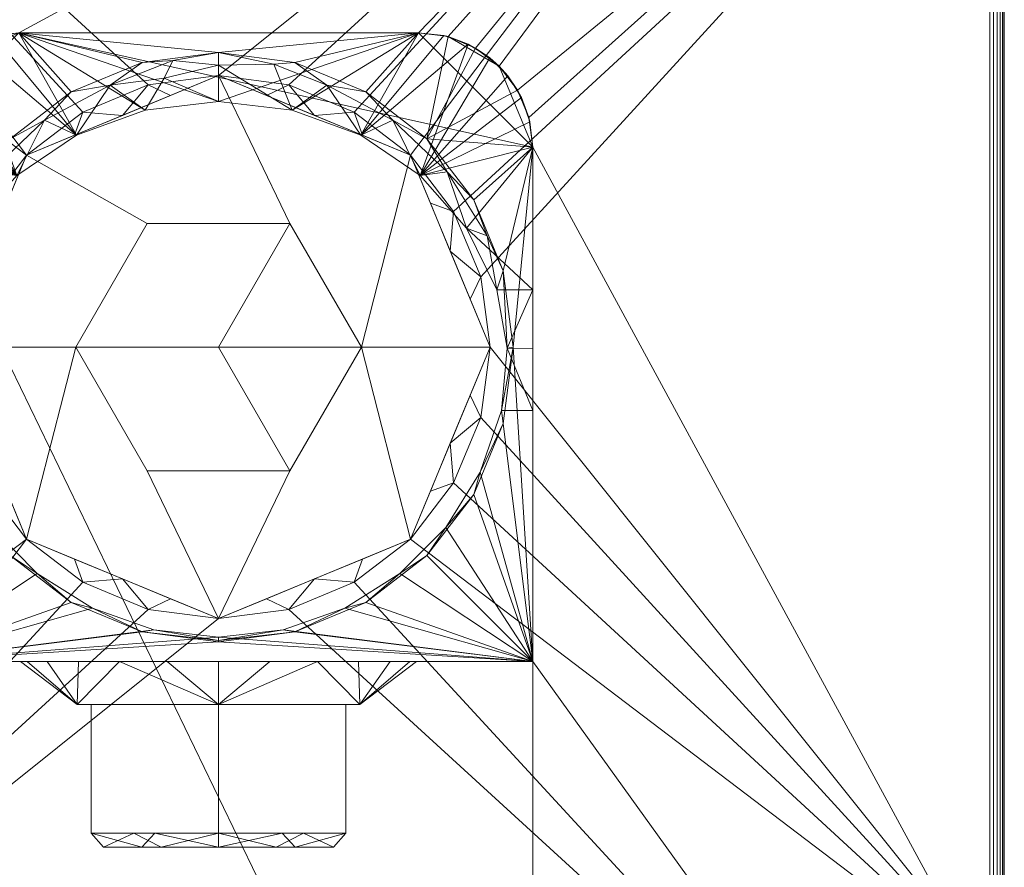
# Model space of a CAD drawing. Header units: millimetres. Extents: x -55 to 55, y -85 to 55.
# Tile 3 of 4: x -14 to 55, y -36 to 23. Entities that reach past the tile are written whole.
import ezdxf

# ---------------------------------------------------------------- set-up
doc = ezdxf.new("R2010")
doc.units = ezdxf.units.MM
doc.layers.add('M-520-M_DRAINAGE_FW', color=2, linetype='Continuous', lineweight=30)

# ---------------------------------------------------------------- blocks, each defined once
blk = doc.blocks.new('FFAS1326-7T1500BT0 - Acacia Evolution Exposed Shower Mono-3529-3D View 1')
at = {"layer": 'M-520-M_DRAINAGE_FW', "lineweight": 9}
mesh = blk.add_polyface(dxfattribs=at)
corners = [(45, 55), (52.071, 52.071), (55, 45), (55, -45), (52.071, -52.071), (45, -55), (-45, -55), (-52.071, -52.071), (-55, -45), (-55, 45), (-52.071, 52.071), (-45, 55), (19, 0), (18.353, 4.918), (16.454, 9.5), (13.435, 13.435), (9.5, 16.454), (4.918, 18.353), (0, 19), (-4.918, 18.353), (-9.5, 16.454), (-13.435, 13.435), (-16.454, 9.5), (-18.353, 4.918), (-19, 0), (-18.353, -4.918), (-16.454, -9.5), (-13.435, -13.435), (-9.5, -16.454), (-4.918, -18.353), (0, -19), (4.918, -18.353), (9.5, -16.454), (13.435, -13.435), (16.454, -9.5), (18.353, -4.918)]
mesh.append_faces([[corners[k] for k in face] for face in [(5, 3, 4)]], dxfattribs={"vtx0": -1})
mesh.append_faces([[corners[k] for k in face] for face in [(8, 27, 6, 7), (16, 0, 15), (32, 5, 31)]], dxfattribs={"vtx0": -1, "vtx1": -1})
mesh.append_faces([[corners[k] for k in face] for face in [(9, 23, 24, 8), (8, 24, 25), (6, 29, 30), (3, 33, 34)]], dxfattribs={"vtx0": -1, "vtx2": -1})
mesh.append_faces([[corners[k] for k in face] for face in [(2, 14, 15, 0), (5, 32, 33, 3)]], dxfattribs={"vtx0": -1, "vtx2": -1, "vtx3": -1})
mesh.append_faces([[corners[k] for k in face] for face in [(22, 23, 9), (21, 22, 9), (20, 21, 11), (19, 20, 11), (25, 26, 8), (28, 29, 6), (27, 28, 6), (26, 27, 8), (16, 17, 0), (13, 14, 2), (17, 18, 0), (34, 35, 3), (35, 12, 3)]], dxfattribs={"vtx1": -1, "vtx2": -1})
mesh.append_faces([[corners[k] for k in face] for face in [(18, 19, 11, 0), (12, 13, 2, 3), (30, 31, 5, 6)]], dxfattribs={"vtx1": -1, "vtx3": -1})
mesh.append_faces([[corners[k] for k in face] for face in [(0, 1, 2)]], dxfattribs={"vtx2": -1})
mesh.append_faces([[corners[k] for k in face] for face in [(9, 10, 11, 21)]], dxfattribs={"vtx2": -1, "vtx3": -1})
mesh = blk.add_polyface(dxfattribs=at)
corners = [(53.983, 45, 7), (51.352, 51.352, 7), (45, 53.983, 7), (-45, 53.983, 7), (-51.352, 51.352, 7), (-53.983, 45, 7), (-53.983, -45, 7), (-51.352, -51.352, 7), (-45, -53.983, 7), (45, -53.983, 7), (51.352, -51.352, 7), (53.983, -45, 7), (-13.978, 22, 7), (13.987, 22, 7), (16.061, 21.727, 7), (17.994, 20.927, 7), (19.653, 19.653, 7), (20.927, 17.994, 7), (21.727, 16.061, 7), (22, 13.987, 7), (22, -22, 7), (-22, -22, 7), (-22, 13.978, 7), (-21.727, 16.054, 7), (-20.925, 17.989, 7), (-19.65, 19.65, 7), (-17.989, 20.925, 7), (-16.054, 21.727, 7)]
mesh.append_faces([[corners[k] for k in face] for face in [(16, 2, 15), (13, 2, 12)]], dxfattribs={"vtx0": -1, "vtx1": -1})
mesh.append_faces([[corners[k] for k in face] for face in [(0, 2, 16, 17)]], dxfattribs={"vtx0": -1, "vtx1": -1, "vtx3": -1})
mesh.append_faces([[corners[k] for k in face] for face in [(6, 21, 22, 5), (5, 22, 23), (5, 23, 24), (3, 27, 12, 2), (5, 24, 25), (0, 18, 19, 11), (0, 17, 18)]], dxfattribs={"vtx0": -1, "vtx2": -1})
mesh.append_faces([[corners[k] for k in face] for face in [(11, 19, 20, 9)]], dxfattribs={"vtx0": -1, "vtx2": -1, "vtx3": -1})
mesh.append_faces([[corners[k] for k in face] for face in [(1, 2, 0)]], dxfattribs={"vtx1": -1})
mesh.append_faces([[corners[k] for k in face] for face in [(25, 26, 3), (26, 27, 3), (14, 15, 2), (13, 14, 2)]], dxfattribs={"vtx1": -1, "vtx2": -1})
mesh.append_faces([[corners[k] for k in face] for face in [(20, 21, 8, 9)]], dxfattribs={"vtx1": -1, "vtx3": -1})
mesh.append_faces([[corners[k] for k in face] for face in [(9, 10, 11)]], dxfattribs={"vtx2": -1})
mesh.append_faces([[corners[k] for k in face] for face in [(6, 7, 8, 21), (3, 4, 5, 25)]], dxfattribs={"vtx2": -1, "vtx3": -1})
mesh = blk.add_polyface(dxfattribs=at)
corners = [(55, 45, 5.983), (54.965, 45, 6.246), (54.864, 45, 6.492), (54.702, 45, 6.702), (54.492, 45, 6.864), (54.246, 45, 6.965), (53.983, 45, 7), (53.983, -45, 7), (54.246, -45, 6.965), (54.492, -45, 6.864), (54.702, -45, 6.702), (54.864, -45, 6.492), (54.965, -45, 6.246), (55, -45, 5.983)]
mesh.append_faces([[corners[k] for k in face] for face in [(7, 8, 5, 6)]], dxfattribs={"vtx1": -1})
mesh.append_faces([[corners[k] for k in face] for face in [(8, 9, 4, 5), (3, 4, 9, 10), (11, 12, 1, 2), (2, 3, 10, 11)]], dxfattribs={"vtx1": -1, "vtx3": -1})
mesh.append_faces([[corners[k] for k in face] for face in [(12, 13, 0, 1)]], dxfattribs={"vtx3": -1})
mesh = blk.add_polyface(dxfattribs=at)
corners = [(55, 45), (55, 45, 5.983), (55, -45, 5.983), (55, -45)]
mesh.append_faces([[corners[k] for k in face] for face in [(0, 1, 2, 3)]])
mesh = blk.add_polyface(dxfattribs=at)
corners = [(13.987, 22, 105.2), (-13.978, 22, 105.2), (-16.054, 21.727, 105.2), (-17.989, 20.925, 105.2), (-19.65, 19.65, 105.2), (-20.925, 17.989, 105.2), (-21.727, 16.054, 105.2), (-22, 13.978, 105.2), (-22, -77, 105.2), (-21.727, -79.071, 105.2), (-20.928, -81, 105.2), (-19.657, -82.657, 105.2), (-18, -83.928, 105.2), (-16.071, -84.727, 105.2), (-14, -85, 105.2), (14, -85, 105.2), (16.071, -84.727, 105.2), (18, -83.928, 105.2), (19.657, -82.657, 105.2), (20.928, -81, 105.2), (21.727, -79.071, 105.2), (22, -77, 105.2), (22, 13.987, 105.2), (21.727, 16.061, 105.2), (20.927, 17.994, 105.2), (19.653, 19.653, 105.2), (17.994, 20.927, 105.2), (16.061, 21.727, 105.2)]
mesh.append_faces([[corners[k] for k in face] for face in [(11, 8, 9, 10)]], dxfattribs={"vtx0": -1})
mesh.append_faces([[corners[k] for k in face] for face in [(15, 8, 14)]], dxfattribs={"vtx0": -1, "vtx1": -1})
mesh.append_faces([[corners[k] for k in face] for face in [(8, 15, 21, 7)]], dxfattribs={"vtx0": -1, "vtx1": -1, "vtx2": -1})
mesh.append_faces([[corners[k] for k in face] for face in [(22, 0, 1), (8, 11, 12)]], dxfattribs={"vtx0": -1, "vtx2": -1})
mesh.append_faces([[corners[k] for k in face] for face in [(7, 21, 22, 1)]], dxfattribs={"vtx0": -1, "vtx2": -1, "vtx3": -1})
mesh.append_faces([[corners[k] for k in face] for face in [(18, 19, 15)]], dxfattribs={"vtx1": -1, "vtx2": -1})
mesh.append_faces([[corners[k] for k in face] for face in [(27, 0, 22, 25), (6, 7, 1, 4)]], dxfattribs={"vtx1": -1, "vtx2": -1, "vtx3": -1})
mesh.append_faces([[corners[k] for k in face] for face in [(25, 26, 27), (16, 17, 18, 15), (4, 5, 6)]], dxfattribs={"vtx2": -1})
mesh.append_faces([[corners[k] for k in face] for face in [(19, 20, 21, 15), (12, 13, 14, 8)]], dxfattribs={"vtx2": -1, "vtx3": -1})
mesh.append_faces([[corners[k] for k in face] for face in [(22, 23, 24, 25), (1, 2, 3, 4)]], dxfattribs={"vtx3": -1})
mesh = blk.add_polyface(dxfattribs=at)
corners = [(13.987, 22, 71.5), (-13.978, 22, 71.5), (-16.054, 21.727, 71.5), (-17.989, 20.925, 71.5), (-19.65, 19.65, 71.5), (-20.925, 17.989, 71.5), (-21.727, 16.054, 71.5), (-22, 13.978, 71.5), (-22, -22, 71.5), (22, -22, 71.5), (22, 13.987, 71.5), (21.727, 16.061, 71.5), (20.927, 17.994, 71.5), (19.653, 19.653, 71.5), (17.994, 20.927, 71.5), (16.061, 21.727, 71.5), (0, -20.621, 71.5), (-5.337, -19.918, 71.5), (-10.31, -17.858, 71.5), (-14.581, -14.581, 71.5), (-17.858, -10.31, 71.5), (-19.918, -5.337, 71.5), (-20.621, 0, 71.5), (-19.918, 5.337, 71.5), (-17.858, 10.31, 71.5), (-14.581, 14.581, 71.5), (-10.31, 17.858, 71.5), (-5.337, 19.918, 71.5), (0, 20.621, 71.5), (5.337, 19.918, 71.5), (10.31, 17.858, 71.5), (14.581, 14.581, 71.5), (17.858, 10.31, 71.5), (19.918, 5.337, 71.5), (20.621, 0, 71.5), (19.918, -5.337, 71.5), (17.858, -10.31, 71.5), (14.581, -14.581, 71.5), (10.31, -17.858, 71.5), (5.337, -19.918, 71.5)]
mesh.append_faces([[corners[k] for k in face] for face in [(36, 9, 35), (10, 34, 9), (19, 8, 18), (22, 8, 21), (8, 22, 7), (24, 7, 23)]], dxfattribs={"vtx0": -1, "vtx1": -1})
mesh.append_faces([[corners[k] for k in face] for face in [(10, 32, 33), (10, 33, 34), (9, 39, 16), (9, 36, 37), (9, 37, 38), (9, 38, 39), (16, 8, 9), (0, 30, 31, 15), (8, 17, 18), (8, 19, 20), (7, 22, 23), (8, 16, 17), (7, 24, 25, 6), (1, 27, 28)]], dxfattribs={"vtx0": -1, "vtx2": -1})
mesh.append_faces([[corners[k] for k in face] for face in [(25, 4, 5, 6), (25, 2, 3, 4)]], dxfattribs={"vtx0": -1, "vtx3": -1})
mesh.append_faces([[corners[k] for k in face] for face in [(34, 35, 9), (11, 12, 31, 10), (13, 14, 31, 12), (29, 30, 0), (28, 29, 0), (14, 15, 31), (31, 32, 10), (20, 21, 8), (26, 27, 1), (0, 1, 28)]], dxfattribs={"vtx1": -1, "vtx2": -1})
mesh.append_faces([[corners[k] for k in face] for face in [(25, 26, 1, 2)]], dxfattribs={"vtx1": -1, "vtx3": -1})
mesh = blk.add_polyface(dxfattribs=at)
corners = [(-13.978, 22, 85.459), (13.987, 22, 85.459), (15.77, 21.799, 85.365), (17.464, 21.207, 85.089), (18.983, 20.252, 84.644), (20.252, 18.983, 84.052), (21.207, 17.464, 83.344), (21.799, 15.77, 82.554), (22, 13.987, 81.722), (22, 4.018, 77.074), (19.474, 4.018, 77.074), (17.356, 8.322, 79.081), (14.113, 12.004, 80.798), (9.953, 14.824, 82.112), (5.143, 16.594, 82.938), (0, 17.198, 83.219), (-5.143, 16.594, 82.938), (-9.953, 14.824, 82.112), (-14.113, 12.004, 80.798), (-17.356, 8.322, 79.081), (-19.474, 4.018, 77.074), (-22, 4.018, 77.074), (-22, 13.978, 81.718), (-21.799, 15.763, 82.55), (-21.206, 17.458, 83.341), (-20.25, 18.979, 84.05), (-18.979, 20.25, 84.643), (-17.458, 21.206, 85.088), (-15.763, 21.799, 85.365)]
mesh.append_faces([[corners[k] for k in face] for face in [(21, 19, 20)]], dxfattribs={"vtx0": -1})
mesh.append_faces([[corners[k] for k in face] for face in [(6, 12, 5), (5, 12, 4), (4, 12, 3), (2, 13, 1), (14, 1, 13), (1, 15, 0), (0, 17, 28), (28, 17, 27), (25, 18, 24), (17, 0, 16), (22, 19, 21), (23, 18, 22), (24, 18, 23)]], dxfattribs={"vtx0": -1, "vtx1": -1})
mesh.append_faces([[corners[k] for k in face] for face in [(13, 2, 3), (8, 11, 12), (18, 25, 26), (22, 18, 19)]], dxfattribs={"vtx0": -1, "vtx2": -1})
mesh.append_faces([[corners[k] for k in face] for face in [(14, 15, 1), (8, 9, 11), (7, 8, 12), (6, 7, 12), (12, 13, 3), (15, 16, 0), (26, 27, 18), (17, 18, 27)]], dxfattribs={"vtx1": -1, "vtx2": -1})
mesh.append_faces([[corners[k] for k in face] for face in [(9, 10, 11)]], dxfattribs={"vtx2": -1})
mesh = blk.add_polyface(dxfattribs=at)
corners = [(-13.978, 22, 105.2), (13.987, 22, 105.2), (13.987, 22, 85.459), (-13.978, 22, 85.459), (-13.978, 22, 71.5), (13.987, 22, 71.5), (13.987, 22, 7), (-13.978, 22, 7)]
mesh.append_faces([[corners[k] for k in face] for face in [(3, 0, 1, 2), (4, 5, 6, 7)]])
mesh = blk.add_polyface(dxfattribs=at)
corners = [(13.987, 22, 105.2), (16.061, 21.727, 105.2), (17.994, 20.927, 105.2), (19.653, 19.653, 105.2), (20.927, 17.994, 105.2), (21.727, 16.061, 105.2), (22, 13.987, 105.2), (22, 13.987, 81.722), (21.799, 15.77, 82.554), (21.207, 17.464, 83.344), (20.252, 18.983, 84.052), (18.983, 20.252, 84.644), (17.464, 21.207, 85.089), (15.77, 21.799, 85.365), (13.987, 22, 85.459), (13.987, 22, 71.5), (16.061, 21.727, 71.5), (17.994, 20.927, 71.5), (19.653, 19.653, 71.5), (20.927, 17.994, 71.5), (21.727, 16.061, 71.5), (22, 13.987, 71.5), (22, 13.987, 7), (21.727, 16.061, 7), (20.927, 17.994, 7), (19.653, 19.653, 7), (17.994, 20.927, 7), (16.061, 21.727, 7), (13.987, 22, 7)]
mesh.append_faces([[corners[k] for k in face] for face in [(16, 27, 28, 15)]], dxfattribs={"vtx0": -1})
mesh.append_faces([[corners[k] for k in face] for face in [(6, 8, 5), (4, 10, 3), (10, 4, 9), (2, 12, 1), (11, 3, 10)]], dxfattribs={"vtx0": -1, "vtx1": -1})
mesh.append_faces([[corners[k] for k in face] for face in [(26, 17, 18, 25)]], dxfattribs={"vtx0": -1, "vtx2": -1})
mesh.append_faces([[corners[k] for k in face] for face in [(7, 8, 6), (22, 23, 20, 21)]], dxfattribs={"vtx1": -1})
mesh.append_faces([[corners[k] for k in face] for face in [(8, 9, 5), (4, 5, 9), (11, 12, 2), (12, 13, 1), (2, 3, 11), (0, 1, 13)]], dxfattribs={"vtx1": -1, "vtx2": -1})
mesh.append_faces([[corners[k] for k in face] for face in [(23, 24, 19, 20), (18, 19, 24, 25), (16, 17, 26, 27)]], dxfattribs={"vtx1": -1, "vtx3": -1})
mesh.append_faces([[corners[k] for k in face] for face in [(13, 14, 0)]], dxfattribs={"vtx2": -1})
mesh = blk.add_polyface(dxfattribs=at)
corners = [(0, 17.198, 83.219), (0, 19.737, 77.602), (0, 20.621, 71.5), (-5.337, 19.918, 71.5), (-10.31, 17.858, 71.5), (-14.581, 14.581, 71.5), (-17.858, 10.31, 71.5), (-19.918, 5.337, 71.5), (-20.621, 0, 71.5), (-19.918, -5.337, 71.5), (-17.858, -10.31, 71.5), (-14.581, -14.581, 71.5), (-10.31, -17.858, 71.5), (-5.337, -19.918, 71.5), (0, -20.621, 71.5), (0, -20.536, 73.357), (0, -20.295, 75.2), (-4.53, -19.783, 75.2), (-8.831, -18.273, 75.2), (-12.687, -15.841, 75.2), (-15.902, -12.61, 75.2), (-18.316, -8.742, 75.2), (-19.805, -4.434, 75.2), (-20.206, -0.074, 75.681), (-19.474, 4.018, 77.074), (-17.356, 8.322, 79.081), (-14.113, 12.004, 80.798), (-9.953, 14.824, 82.112), (-5.143, 16.594, 82.938), (-7.589, 18.321, 77.275), (-12.191, 15.888, 76.51), (-15.995, 12.273, 75.903), (-18.795, 7.785, 74.913), (-3.808, 18.818, 79.21), (-3.211, 20.049, 75.148)]
mesh.append_faces([[corners[k] for k in face] for face in [(4, 29, 3), (24, 7, 23), (1, 33, 0), (2, 34, 1), (10, 21, 9), (11, 20, 10), (13, 18, 12), (22, 9, 21), (0, 33, 28), (23, 8, 22)]], dxfattribs={"vtx0": -1, "vtx1": -1})
mesh.append_faces([[corners[k] for k in face] for face in [(31, 32, 25), (33, 29, 28), (27, 29, 30), (29, 4, 30), (29, 34, 3), (33, 34, 29), (31, 6, 32), (30, 31, 26), (34, 33, 1), (17, 13, 15), (30, 5, 31), (24, 32, 7)]], dxfattribs={"vtx0": -1, "vtx1": -1, "vtx2": -1})
mesh.append_faces([[corners[k] for k in face] for face in [(34, 2, 3), (31, 5, 6), (32, 6, 7), (11, 19, 20), (12, 18, 19), (22, 8, 9)]], dxfattribs={"vtx0": -1, "vtx2": -1})
mesh.append_faces([[corners[k] for k in face] for face in [(26, 27, 30), (27, 28, 29), (25, 26, 31), (24, 25, 32), (7, 8, 23), (11, 12, 19), (20, 21, 10), (17, 18, 13), (4, 5, 30)]], dxfattribs={"vtx1": -1, "vtx2": -1})
mesh.append_faces([[corners[k] for k in face] for face in [(13, 14, 15), (15, 16, 17)]], dxfattribs={"vtx2": -1})
mesh = blk.add_polyface(dxfattribs=at)
corners = [(0, 20.621, 71.5), (0, 19.737, 77.602), (0, 17.198, 83.219), (5.143, 16.594, 82.938), (9.953, 14.824, 82.112), (14.113, 12.004, 80.798), (17.356, 8.322, 79.081), (19.474, 4.018, 77.074), (20.206, -0.074, 75.681), (19.805, -4.434, 75.2), (18.316, -8.742, 75.2), (15.902, -12.61, 75.2), (12.687, -15.841, 75.2), (8.831, -18.273, 75.2), (4.53, -19.783, 75.2), (0, -20.295, 75.2), (0, -20.536, 73.357), (0, -20.621, 71.5), (5.337, -19.918, 71.5), (10.31, -17.858, 71.5), (14.581, -14.581, 71.5), (17.858, -10.31, 71.5), (19.918, -5.337, 71.5), (20.621, 0, 71.5), (19.918, 5.337, 71.5), (17.858, 10.31, 71.5), (14.581, 14.581, 71.5), (10.31, 17.858, 71.5), (5.337, 19.918, 71.5), (7.589, 18.321, 77.275), (12.191, 15.888, 76.51), (15.995, 12.273, 75.903), (18.795, 7.785, 74.913), (3.878, 19.797, 75.847)]
mesh.append_faces([[corners[k] for k in face] for face in [(4, 29, 3), (6, 31, 5), (0, 33, 28), (12, 20, 11), (5, 30, 4), (7, 32, 6), (25, 32, 24), (8, 24, 7)]], dxfattribs={"vtx0": -1, "vtx1": -1})
mesh.append_faces([[corners[k] for k in face] for face in [(14, 16, 18), (3, 33, 1), (29, 4, 30), (31, 32, 25), (27, 29, 30), (30, 31, 26), (32, 31, 6), (24, 32, 7), (33, 29, 28), (31, 30, 5), (29, 33, 3)]], dxfattribs={"vtx0": -1, "vtx1": -1, "vtx2": -1})
mesh.append_faces([[corners[k] for k in face] for face in [(10, 21, 22), (18, 13, 14), (8, 23, 24), (31, 25, 26), (33, 0, 1), (23, 8, 9)]], dxfattribs={"vtx0": -1, "vtx2": -1})
mesh.append_faces([[corners[k] for k in face] for face in [(17, 18, 16), (2, 3, 1)]], dxfattribs={"vtx1": -1})
mesh.append_faces([[corners[k] for k in face] for face in [(19, 20, 12), (20, 21, 11), (18, 19, 13), (10, 11, 21), (12, 13, 19), (9, 10, 22), (22, 23, 9), (27, 28, 29), (26, 27, 30)]], dxfattribs={"vtx1": -1, "vtx2": -1})
mesh.append_faces([[corners[k] for k in face] for face in [(14, 15, 16)]], dxfattribs={"vtx2": -1})
mesh = blk.add_polyface(dxfattribs=at)
corners = [(19, 0, -1), (13.435, 13.435, -1), (0, 19, -1), (-13.435, 13.435, -1), (-19, 0, -1), (-19, 0), (-18.353, 4.918), (-16.454, 9.5), (-13.435, 13.435), (-9.5, 16.454), (-4.918, 18.353), (0, 19), (4.918, 18.353), (9.5, 16.454), (13.435, 13.435), (16.454, 9.5), (18.353, 4.918), (19, 0), (16.218, 6.718, -1), (6.718, 16.218, -1), (-6.718, 16.218, -1), (-16.218, 6.718, -1), (-3.359, 17.609, -1), (-14.826, 10.076, -1), (-10.076, 14.826, -1), (-17.609, 3.359, -1), (17.609, 3.359, -1), (3.359, 17.609, -1), (14.826, 10.076, -1), (10.076, 14.826, -1)]
mesh.append_faces([[corners[k] for k in face] for face in [(26, 17, 0)]], dxfattribs={"vtx0": -1})
mesh.append_faces([[corners[k] for k in face] for face in [(10, 20, 9), (11, 22, 10), (6, 25, 5), (8, 23, 7), (13, 19, 12), (7, 21, 6), (23, 8, 3), (15, 28, 14), (29, 14, 1), (17, 26, 16), (2, 11, 27), (16, 18, 15), (14, 29, 13), (22, 11, 2)]], dxfattribs={"vtx0": -1, "vtx1": -1})
mesh.append_faces([[corners[k] for k in face] for face in [(9, 20, 24), (24, 8, 9), (15, 18, 28), (12, 19, 27), (6, 21, 25)]], dxfattribs={"vtx0": -1, "vtx2": -1})
mesh.append_faces([[corners[k] for k in face] for face in [(4, 5, 25)]], dxfattribs={"vtx1": -1})
mesh.append_faces([[corners[k] for k in face] for face in [(23, 21, 7), (24, 3, 8), (26, 18, 16), (22, 20, 10), (28, 1, 14), (11, 12, 27), (29, 19, 13)]], dxfattribs={"vtx1": -1, "vtx2": -1})
mesh = blk.add_polyface(dxfattribs=at)
corners = [(10, 0, -1), (5, 8.66, -1), (-5, 8.66, -1), (-10, 0, -1), (-19, 0, -1), (-13.435, 13.435, -1), (0, 19, -1), (13.435, 13.435, -1), (19, 0, -1)]
mesh.append_faces([[corners[k] for k in face] for face in [(1, 6, 7, 0), (2, 5, 6, 1)]], dxfattribs={"vtx0": -1, "vtx2": -1})
mesh.append_faces([[corners[k] for k in face] for face in [(8, 0, 7)]], dxfattribs={"vtx1": -1})
mesh.append_faces([[corners[k] for k in face] for face in [(3, 4, 5, 2)]], dxfattribs={"vtx2": -1})
mesh = blk.add_polyface(dxfattribs=at)
corners = [(22, 13.987, 81.722), (22, 13.987, 105.2), (22, -77, 105.2), (22, -77, 99.788), (22, -71.025, 98.972), (22, -65, 98.7), (22, -22, 98.7), (22, -22, 75.2), (22, -4.434, 75.2), (22, -0.105, 75.674), (22, 4.018, 77.074), (22, 13.987, 71.5), (22, -22, 71.5), (22, -22, 7), (22, 13.987, 7)]
mesh.append_faces([[corners[k] for k in face] for face in [(11, 12, 13, 14)]])
mesh.append_faces([[corners[k] for k in face] for face in [(10, 6, 9)]], dxfattribs={"vtx0": -1, "vtx1": -1})
mesh.append_faces([[corners[k] for k in face] for face in [(6, 1, 2, 5)]], dxfattribs={"vtx0": -1, "vtx2": -1})
mesh.append_faces([[corners[k] for k in face] for face in [(10, 0, 1, 6)]], dxfattribs={"vtx2": -1, "vtx3": -1})
mesh.append_faces([[corners[k] for k in face] for face in [(2, 3, 4, 5), (6, 7, 8, 9)]], dxfattribs={"vtx3": -1})
mesh = blk.add_polyface(dxfattribs=at)
corners = [(10, 0, -12.7), (5, 8.66, -12.7), (-5, 8.66, -12.7), (-10, 0, -12.7), (-10, 0, -1), (-5, 8.66, -1), (5, 8.66, -1), (10, 0, -1)]
mesh.append_faces([[corners[k] for k in face] for face in [(4, 5, 2, 3)]], dxfattribs={"vtx1": -1})
mesh.append_faces([[corners[k] for k in face] for face in [(1, 2, 5, 6)]], dxfattribs={"vtx1": -1, "vtx3": -1})
mesh.append_faces([[corners[k] for k in face] for face in [(6, 7, 0, 1)]], dxfattribs={"vtx3": -1})
mesh = blk.add_polyface(dxfattribs=at)
corners = [(-10, 0, -12.7), (-5, 8.66, -12.7), (5, 8.66, -12.7), (10, 0, -12.7), (0, 0, -12.7)]
mesh.append_faces([[corners[k] for k in face] for face in [(2, 3, 4)]], dxfattribs={"vtx2": -1})
mesh.append_faces([[corners[k] for k in face] for face in [(4, 0, 1, 2)]], dxfattribs={"vtx3": -1})
mesh = blk.add_polyface(dxfattribs=at)
corners = [(-22, -4.434, 75.2), (-22, -0.105, 75.674), (-22, 4.018, 77.074), (-19.474, 4.018, 77.074), (-20.206, -0.074, 75.681), (-19.805, -4.434, 75.2), (22, 4.018, 77.074), (22, -0.105, 75.674), (22, -4.434, 75.2), (19.805, -4.434, 75.2), (20.206, -0.074, 75.681), (19.474, 4.018, 77.074)]
mesh.append_faces([[corners[k] for k in face] for face in [(0, 4, 5), (6, 10, 11)]], dxfattribs={"vtx0": -1})
mesh.append_faces([[corners[k] for k in face] for face in [(2, 4, 1), (8, 10, 7)]], dxfattribs={"vtx0": -1, "vtx1": -1})
mesh.append_faces([[corners[k] for k in face] for face in [(4, 0, 1), (10, 6, 7)]], dxfattribs={"vtx0": -1, "vtx2": -1})
mesh.append_faces([[corners[k] for k in face] for face in [(3, 4, 2)]], dxfattribs={"vtx1": -1})
mesh.append_faces([[corners[k] for k in face] for face in [(8, 9, 10)]], dxfattribs={"vtx2": -1})
mesh = blk.add_polyface(dxfattribs=at)
corners = [(-19, 0), (-19, 0, -1), (-13.435, -13.435, -1), (0, -19, -1), (13.435, -13.435, -1), (19, 0, -1), (19, 0), (18.353, -4.918), (16.454, -9.5), (13.435, -13.435), (9.5, -16.454), (4.918, -18.353), (0, -19), (-4.918, -18.353), (-9.5, -16.454), (-13.435, -13.435), (-16.454, -9.5), (-18.353, -4.918), (-16.218, -6.718, -1), (-6.718, -16.218, -1), (6.718, -16.218, -1), (16.218, -6.718, -1), (3.359, -17.609, -1), (14.826, -10.076, -1), (10.076, -14.826, -1), (17.609, -3.359, -1), (-17.609, -3.359, -1), (-3.359, -17.609, -1), (-14.826, -10.076, -1), (-10.076, -14.826, -1)]
mesh.append_faces([[corners[k] for k in face] for face in [(26, 0, 1)]], dxfattribs={"vtx0": -1})
mesh.append_faces([[corners[k] for k in face] for face in [(12, 22, 11), (7, 25, 6), (9, 23, 8), (14, 19, 13), (11, 20, 10), (23, 9, 4), (16, 28, 15), (8, 21, 7), (0, 26, 17), (29, 15, 2), (3, 12, 27), (22, 12, 3), (17, 18, 16), (15, 29, 14)]], dxfattribs={"vtx0": -1, "vtx1": -1})
mesh.append_faces([[corners[k] for k in face] for face in [(10, 20, 24), (24, 9, 10), (7, 21, 25), (16, 18, 28), (13, 19, 27)]], dxfattribs={"vtx0": -1, "vtx2": -1})
mesh.append_faces([[corners[k] for k in face] for face in [(5, 6, 25)]], dxfattribs={"vtx1": -1})
mesh.append_faces([[corners[k] for k in face] for face in [(23, 21, 8), (22, 20, 11), (24, 4, 9), (28, 2, 15), (12, 13, 27), (26, 18, 17), (29, 19, 14)]], dxfattribs={"vtx1": -1, "vtx2": -1})
mesh = blk.add_polyface(dxfattribs=at)
corners = [(-10, 0, -1), (-5, -8.66, -1), (5, -8.66, -1), (10, 0, -1), (19, 0, -1), (13.435, -13.435, -1), (0, -19, -1), (-13.435, -13.435, -1), (-19, 0, -1)]
mesh.append_faces([[corners[k] for k in face] for face in [(0, 7, 8)]], dxfattribs={"vtx0": -1})
mesh.append_faces([[corners[k] for k in face] for face in [(1, 6, 7, 0), (6, 1, 2)]], dxfattribs={"vtx0": -1, "vtx2": -1})
mesh.append_faces([[corners[k] for k in face] for face in [(2, 3, 5, 6)]], dxfattribs={"vtx1": -1, "vtx3": -1})
mesh.append_faces([[corners[k] for k in face] for face in [(3, 4, 5)]], dxfattribs={"vtx2": -1})
mesh = blk.add_polyface(dxfattribs=at)
corners = [(-10, 0, -1), (-10, 0, -12.7), (-5, -8.66, -12.7), (5, -8.66, -12.7), (10, 0, -12.7), (10, 0, -1), (5, -8.66, -1), (-5, -8.66, -1)]
mesh.append_faces([[corners[k] for k in face] for face in [(5, 6, 3, 4)]], dxfattribs={"vtx1": -1})
mesh.append_faces([[corners[k] for k in face] for face in [(2, 3, 6, 7)]], dxfattribs={"vtx1": -1, "vtx3": -1})
mesh.append_faces([[corners[k] for k in face] for face in [(7, 0, 1, 2)]], dxfattribs={"vtx3": -1})
mesh = blk.add_polyface(dxfattribs=at)
corners = [(10, 0, -12.7), (5, -8.66, -12.7), (-5, -8.66, -12.7), (-10, 0, -12.7), (0, 0, -12.7)]
mesh.append_faces([[corners[k] for k in face] for face in [(0, 1, 4)]], dxfattribs={"vtx1": -1})
mesh.append_faces([[corners[k] for k in face] for face in [(2, 3, 4, 1)]], dxfattribs={"vtx2": -1})
mesh = blk.add_polyface(dxfattribs=at)
corners = [(-22, -22, 75.2), (-22, -4.434, 75.2), (-19.805, -4.434, 75.2), (-18.316, -8.742, 75.2), (-15.902, -12.61, 75.2), (-12.687, -15.841, 75.2), (-8.831, -18.273, 75.2), (-4.53, -19.783, 75.2), (0, -20.295, 75.2), (4.53, -19.783, 75.2), (8.831, -18.273, 75.2), (12.687, -15.841, 75.2), (15.902, -12.61, 75.2), (18.316, -8.742, 75.2), (19.805, -4.434, 75.2), (22, -4.434, 75.2), (22, -22, 75.2)]
mesh.append_faces([[corners[k] for k in face] for face in [(12, 16, 11), (7, 0, 6)]], dxfattribs={"vtx0": -1, "vtx1": -1})
mesh.append_faces([[corners[k] for k in face] for face in [(16, 9, 10), (0, 7, 8), (0, 5, 6)]], dxfattribs={"vtx0": -1, "vtx2": -1})
mesh.append_faces([[corners[k] for k in face] for face in [(12, 13, 16), (10, 11, 16), (8, 9, 16), (3, 4, 0), (4, 5, 0), (16, 0, 8)]], dxfattribs={"vtx1": -1, "vtx2": -1})
mesh.append_faces([[corners[k] for k in face] for face in [(1, 2, 3, 0)]], dxfattribs={"vtx2": -1})
mesh.append_faces([[corners[k] for k in face] for face in [(13, 14, 15, 16)]], dxfattribs={"vtx3": -1})
mesh = blk.add_polyface(dxfattribs=at)
corners = [(-22, -22, 98.7), (22, -22, 98.7), (22, -65, 98.7), (-22, -65, 98.7)]
mesh.append_faces([[corners[k] for k in face] for face in [(3, 0, 1, 2)]])
mesh = blk.add_polyface(dxfattribs=at)
corners = [(-22, -22, 75.2), (22, -22, 75.2), (22, -22, 98.7), (-22, -22, 98.7), (22, -22, 71.5), (-22, -22, 71.5), (-22, -22, 7), (22, -22, 7), (0, -22, 19.437), (-3.588, -22, 19.909), (-6.931, -22, 21.294), (-9.803, -22, 23.497), (-12.006, -22, 26.369), (-13.391, -22, 29.712), (-13.863, -22, 33.3), (-13.391, -22, 36.888), (-12.006, -22, 40.231), (-9.803, -22, 43.103), (-6.931, -22, 45.306), (-3.588, -22, 46.691), (0, -22, 47.163), (3.588, -22, 46.691), (6.931, -22, 45.306), (9.803, -22, 43.103), (12.006, -22, 40.231), (13.391, -22, 36.888), (13.863, -22, 33.3), (13.391, -22, 29.712), (12.006, -22, 26.369), (9.803, -22, 23.497), (6.931, -22, 21.294), (3.588, -22, 19.909)]
mesh.append_faces([[corners[k] for k in face] for face in [(2, 3, 0, 1)]])
mesh.append_faces([[corners[k] for k in face] for face in [(18, 5, 17), (10, 6, 9), (29, 7, 28)]], dxfattribs={"vtx0": -1, "vtx1": -1})
mesh.append_faces([[corners[k] for k in face] for face in [(5, 18, 19), (5, 19, 20), (4, 21, 22), (4, 25, 26), (6, 10, 11), (7, 29, 30)]], dxfattribs={"vtx0": -1, "vtx2": -1})
mesh.append_faces([[corners[k] for k in face] for face in [(16, 17, 5), (15, 16, 5), (22, 23, 4), (24, 25, 4), (23, 24, 4), (12, 13, 6), (11, 12, 6), (13, 14, 6), (27, 28, 7), (30, 31, 7), (31, 8, 7)]], dxfattribs={"vtx1": -1, "vtx2": -1})
mesh.append_faces([[corners[k] for k in face] for face in [(14, 15, 5, 6), (20, 21, 4, 5), (8, 9, 6, 7), (26, 27, 7, 4)]], dxfattribs={"vtx1": -1, "vtx3": -1})
mesh = blk.add_polyface(dxfattribs=at)
corners = [(0, -25, 21.883), (-9.888, -25, 27.591), (-9.888, -25, 39.009), (0, -25, 44.717), (0, -22, 47.163), (-3.588, -22, 46.691), (-6.931, -22, 45.306), (-9.803, -22, 43.103), (-12.006, -22, 40.231), (-13.391, -22, 36.888), (-13.863, -22, 33.3), (-13.391, -22, 29.712), (-12.006, -22, 26.369), (-9.803, -22, 23.497), (-6.931, -22, 21.294), (-3.588, -22, 19.909), (0, -22, 19.437)]
mesh.append_faces([[corners[k] for k in face] for face in [(7, 2, 6), (9, 2, 8), (13, 1, 12), (1, 14, 0), (14, 1, 13), (15, 0, 14)]], dxfattribs={"vtx0": -1, "vtx1": -1})
mesh.append_faces([[corners[k] for k in face] for face in [(6, 2, 3), (2, 7, 8), (2, 9, 10), (1, 10, 11), (10, 1, 2)]], dxfattribs={"vtx0": -1, "vtx2": -1})
mesh.append_faces([[corners[k] for k in face] for face in [(5, 6, 3), (11, 12, 1)]], dxfattribs={"vtx1": -1, "vtx2": -1})
mesh.append_faces([[corners[k] for k in face] for face in [(3, 4, 5), (15, 16, 0)]], dxfattribs={"vtx2": -1})
mesh = blk.add_polyface(dxfattribs=at)
corners = [(0, -22, 47.163), (0, -25, 44.717), (9.888, -25, 39.009), (9.888, -25, 27.591), (0, -25, 21.883), (0, -22, 19.437), (3.588, -22, 19.909), (6.931, -22, 21.294), (9.803, -22, 23.497), (12.006, -22, 26.369), (13.391, -22, 29.712), (13.863, -22, 33.3), (13.391, -22, 36.888), (12.006, -22, 40.231), (9.803, -22, 43.103), (6.931, -22, 45.306), (3.588, -22, 46.691)]
mesh.append_faces([[corners[k] for k in face] for face in [(8, 3, 7), (10, 3, 9), (14, 2, 13), (2, 15, 1), (15, 2, 14), (16, 1, 15)]], dxfattribs={"vtx0": -1, "vtx1": -1})
mesh.append_faces([[corners[k] for k in face] for face in [(7, 3, 4), (3, 8, 9), (3, 10, 11), (2, 11, 12), (11, 2, 3)]], dxfattribs={"vtx0": -1, "vtx2": -1})
mesh.append_faces([[corners[k] for k in face] for face in [(6, 7, 4), (12, 13, 2)]], dxfattribs={"vtx1": -1, "vtx2": -1})
mesh.append_faces([[corners[k] for k in face] for face in [(4, 5, 6), (16, 0, 1)]], dxfattribs={"vtx2": -1})
mesh = blk.add_polyface(dxfattribs=at)
corners = [(0, -25, 44.717), (-9.888, -25, 39.009), (-9.888, -25, 27.591), (0, -25, 21.883), (0, -25, 23), (-8.92, -25, 28.15), (-8.92, -25, 38.45), (0, -25, 43.6)]
mesh.append_faces([[corners[k] for k in face] for face in [(2, 5, 6, 1)]], dxfattribs={"vtx0": -1, "vtx2": -1})
mesh.append_faces([[corners[k] for k in face] for face in [(7, 0, 1, 6)]], dxfattribs={"vtx2": -1})
mesh.append_faces([[corners[k] for k in face] for face in [(2, 3, 4, 5)]], dxfattribs={"vtx3": -1})
mesh = blk.add_polyface(dxfattribs=at)
corners = [(0, -25, 43.6), (-8.92, -25, 38.45), (-8.92, -25, 28.15), (0, -25, 23), (0, -34, 23), (-8.92, -34, 28.15), (-8.92, -34, 38.45), (0, -34, 43.6)]
mesh.append_faces([[corners[k] for k in face] for face in [(5, 2, 3, 4)]], dxfattribs={"vtx0": -1})
mesh.append_faces([[corners[k] for k in face] for face in [(6, 1, 2, 5)]], dxfattribs={"vtx0": -1, "vtx2": -1})
mesh.append_faces([[corners[k] for k in face] for face in [(7, 0, 1, 6)]], dxfattribs={"vtx2": -1})
mesh = blk.add_polyface(dxfattribs=at)
corners = [(0, -25, 21.883), (9.888, -25, 27.591), (9.888, -25, 39.009), (0, -25, 44.717), (0, -25, 43.6), (8.92, -25, 38.45), (8.92, -25, 28.15), (0, -25, 23)]
mesh.append_faces([[corners[k] for k in face] for face in [(1, 6, 7, 0)]], dxfattribs={"vtx0": -1})
mesh.append_faces([[corners[k] for k in face] for face in [(4, 5, 2, 3)]], dxfattribs={"vtx1": -1})
mesh.append_faces([[corners[k] for k in face] for face in [(5, 6, 1, 2)]], dxfattribs={"vtx1": -1, "vtx3": -1})
mesh = blk.add_polyface(dxfattribs=at)
corners = [(0, -25, 23), (8.92, -25, 28.15), (8.92, -25, 38.45), (0, -25, 43.6), (0, -34, 43.6), (8.92, -34, 38.45), (8.92, -34, 28.15), (0, -34, 23)]
mesh.append_faces([[corners[k] for k in face] for face in [(5, 2, 3, 4)]], dxfattribs={"vtx0": -1})
mesh.append_faces([[corners[k] for k in face] for face in [(6, 1, 2, 5)]], dxfattribs={"vtx0": -1, "vtx2": -1})
mesh.append_faces([[corners[k] for k in face] for face in [(7, 0, 1, 6)]], dxfattribs={"vtx2": -1})
mesh = blk.add_polyface(dxfattribs=at)
corners = [(0, -34, 43.6), (-8.92, -34, 38.45), (-8.92, -34, 28.15), (0, -34, 23), (0, -35, 24), (-8.054, -35, 28.65), (-8.054, -35, 37.95), (0, -35, 42.6), (-5.362, -35, 39.505), (-4.46, -34, 41.025), (-8.054, -35, 33.3), (-8.92, -34, 33.3), (-5.938, -34, 26.428), (-4.027, -35, 26.325)]
mesh.append_faces([[corners[k] for k in face] for face in [(9, 7, 0)]], dxfattribs={"vtx0": -1})
mesh.append_faces([[corners[k] for k in face] for face in [(1, 8, 9), (7, 9, 8), (5, 12, 13), (12, 5, 2), (3, 13, 12)]], dxfattribs={"vtx0": -1, "vtx1": -1})
mesh.append_faces([[corners[k] for k in face] for face in [(1, 6, 8)]], dxfattribs={"vtx0": -1, "vtx2": -1})
mesh.append_faces([[corners[k] for k in face] for face in [(11, 2, 5, 10), (10, 6, 1, 11)]], dxfattribs={"vtx1": -1, "vtx3": -1})
mesh.append_faces([[corners[k] for k in face] for face in [(3, 4, 13)]], dxfattribs={"vtx2": -1})
mesh = blk.add_polyface(dxfattribs=at)
corners = [(0, -34, 23), (8.92, -34, 28.15), (8.92, -34, 38.45), (0, -34, 43.6), (0, -35, 42.6), (8.054, -35, 37.95), (8.054, -35, 28.65), (0, -35, 24), (5.362, -35, 27.095), (4.46, -34, 25.575), (8.054, -35, 33.3), (8.92, -34, 33.3), (5.938, -34, 40.172), (4.027, -35, 40.275)]
mesh.append_faces([[corners[k] for k in face] for face in [(9, 7, 0)]], dxfattribs={"vtx0": -1})
mesh.append_faces([[corners[k] for k in face] for face in [(1, 8, 9), (7, 9, 8), (5, 12, 13), (12, 5, 2), (3, 13, 12)]], dxfattribs={"vtx0": -1, "vtx1": -1})
mesh.append_faces([[corners[k] for k in face] for face in [(1, 6, 8)]], dxfattribs={"vtx0": -1, "vtx2": -1})
mesh.append_faces([[corners[k] for k in face] for face in [(11, 2, 5, 10), (10, 6, 1, 11)]], dxfattribs={"vtx1": -1, "vtx3": -1})
mesh.append_faces([[corners[k] for k in face] for face in [(3, 4, 13)]], dxfattribs={"vtx2": -1})
mesh = blk.add_polyface(dxfattribs=at)
corners = [(0, -35, 42.6), (-8.054, -35, 37.95), (-8.054, -35, 28.65), (0, -35, 24), (0, -35, 33.3)]
mesh.append_faces([[corners[k] for k in face] for face in [(2, 3, 4)]], dxfattribs={"vtx2": -1})
mesh.append_faces([[corners[k] for k in face] for face in [(4, 0, 1, 2)]], dxfattribs={"vtx3": -1})
mesh = blk.add_polyface(dxfattribs=at)
corners = [(0, -35, 24), (8.054, -35, 28.65), (8.054, -35, 37.95), (0, -35, 42.6), (0, -35, 33.3)]
mesh.append_faces([[corners[k] for k in face] for face in [(0, 1, 4)]], dxfattribs={"vtx1": -1})
mesh.append_faces([[corners[k] for k in face] for face in [(2, 3, 4, 1)]], dxfattribs={"vtx2": -1})

msp = doc.modelspace()

# ---------------------------------------------------------------- block references
at = {"layer": 'M-520-M_DRAINAGE_FW', "lineweight": 9}
msp.add_blockref('FFAS1326-7T1500BT0 - Acacia Evolution Exposed Shower Mono-3529-3D View 1', (0, 0), dxfattribs=at)

doc.saveas('drawing.dxf')
